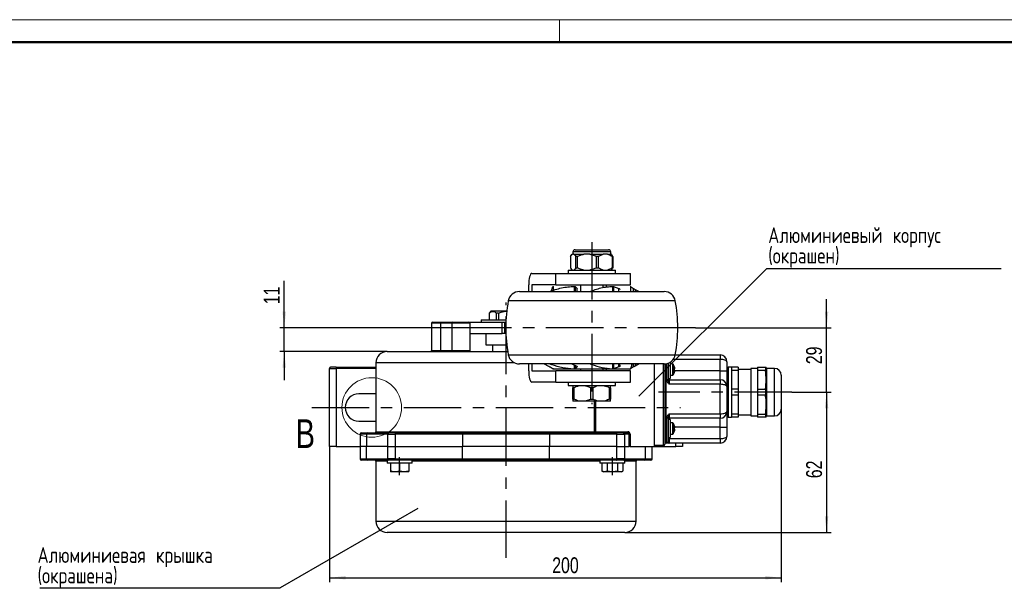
# Model space of a CAD drawing. Header units: millimetres. Extents: x 0 to 594, y 0 to 420.
# Tile 7 of 14: x 178 to 395, y 294 to 420. Entities that reach past the tile are written whole.
import ezdxf

# ---------------------------------------------------------------- set-up
doc = ezdxf.new("R2010")
doc.units = ezdxf.units.MM
doc.linetypes.add('CENTERX2', pattern=[20.32, 12.7, -2.54, 2.54, -2.54])
doc.layers.add('ОСЕВЫЕ', color=7, linetype='Continuous')
doc.layers.add('ОСНОВНОЙ', color=7, linetype='Continuous', lineweight=25)
doc.styles.add('SLDTEXTSTYLE4', font='TXT', dxfattribs={"width": 0.75})
doc.styles.add('SLDTEXTSTYLE5', font='TXT', dxfattribs={"width": 0.75, "bigfont": 'bigfont'})
doc.dimstyles.new('SLDDIMSTYLE1', dxfattribs={"dimtxt": 3.5, "dimasz": 3.556, "dimexe": 0, "dimexo": 0.0625, "dimgap": 0.875, "dimtad": 1, "dimdec": 0, "dimlfac": 2, "dimrnd": 1e-09, "dimzin": 12, "dimdsep": 46, "dimtxsty": 'SLDTEXTSTYLE4', "dimsah": 1, "dimcen": 0.09, "dimadec": 0, "dimazin": 3, "dimtfac": 1, "dimtdec": 0, "dimtmove": 0, "dimatfit": 0, "dimfxl": 0, "dimfrac": 2, "dimtolj": 1, "dimtzin": 12, "dimarcsym": 0})
doc.dimstyles.new('SLDDIMSTYLE2', dxfattribs={"dimtxt": 3.5, "dimasz": 3.556, "dimexe": 0, "dimexo": 0.0625, "dimgap": 0.875, "dimtad": 1, "dimdec": 0, "dimlfac": 2, "dimrnd": 1e-09, "dimzin": 12, "dimdsep": 46, "dimtxsty": 'SLDTEXTSTYLE4', "dimsah": 1, "dimcen": 0.09, "dimadec": 0, "dimazin": 3, "dimtfac": 1, "dimtdec": 0, "dimtofl": 0, "dimtmove": 0, "dimatfit": 3, "dimfxl": 0, "dimfrac": 2, "dimtolj": 1, "dimtzin": 12, "dimarcsym": 0})
doc.dimstyles.new('SLDDIMSTYLE3', dxfattribs={"dimtxt": 0.18, "dimasz": 3.556, "dimexe": 0, "dimexo": 0.0625, "dimgap": 0, "dimtad": 0, "dimtih": 1, "dimtoh": 1, "dimdec": 0, "dimrnd": 1e-09, "dimzin": 0, "dimdsep": 46, "dimtxsty": 'Standard', "dimblk1": 'NONE', "dimblk2": 'NONE', "dimsah": 1, "dimcen": 0.09, "dimadec": 0, "dimazin": 0, "dimtfac": 3.556, "dimtdec": 0, "dimtofl": 0, "dimtmove": 0, "dimatfit": 3, "dimldrblk": 'NONE', "dimfxl": 0, "dimfrac": 2, "dimtolj": 1, "dimtzin": 0, "dimarcsym": 0})

# ---------------------------------------------------------------- blocks, each defined once
blk = doc.blocks.new('_D_16')
at = {"layer": 'ОСЕВЫЕ'}
for p, q in [((356.03, 351.92), (356.03, 358.27)), ((327.06, 351.92), (357.03, 351.92)), ((356.03, 337.67), (356.03, 351.92)), ((348.37, 337.67), (357.03, 337.67)), ((356.03, 337.67), (356.03, 331.32))]:
    blk.add_line(p, q, dxfattribs=at)
for points in [[(356.03, 351.92), (356.41, 355.48), (355.64, 355.48)], [(356.03, 337.67), (355.64, 334.12), (356.41, 334.12)]]:
    blk.add_solid(points, dxfattribs=at)
at = {"layer": 'ОСЕВЫЕ', "insert": (351.51, 343.87), "char_height": 3.5, "attachment_point": 1, "rotation": 90, "style": 'SLDTEXTSTYLE4'}
blk.add_mtext('29', dxfattribs=at)
blk = doc.blocks.new('_D_17')
at = {"layer": 'ОСЕВЫЕ'}
for p, q in [((348.37, 337.67), (357.03, 337.67)), ((356.03, 337.67), (356.03, 306.67)), ((311.48, 306.67), (357.03, 306.67))]:
    blk.add_line(p, q, dxfattribs=at)
for points in [[(356.03, 337.67), (355.64, 334.12), (356.41, 334.12)], [(356.03, 306.67), (356.41, 310.23), (355.64, 310.23)]]:
    blk.add_solid(points, dxfattribs=at)
at = {"layer": 'ОСЕВЫЕ', "insert": (351.51, 318.67), "char_height": 3.5, "attachment_point": 1, "rotation": 90, "style": 'SLDTEXTSTYLE4'}
blk.add_mtext('62', dxfattribs=at)
blk = doc.blocks.new('_D_18')
at = {"layer": 'ОСЕВЫЕ'}
for p, q in [((236.23, 351.92), (236.23, 362.3)), ((285.77, 351.92), (235.23, 351.92)), ((236.23, 346.67), (236.23, 351.92)), ((258.98, 346.67), (235.23, 346.67)), ((236.23, 346.67), (236.23, 340.32))]:
    blk.add_line(p, q, dxfattribs=at)
for points in [[(236.23, 351.92), (236.61, 355.48), (235.84, 355.48)], [(236.23, 346.67), (235.84, 343.12), (236.61, 343.12)]]:
    blk.add_solid(points, dxfattribs=at)
at = {"layer": 'ОСЕВЫЕ', "insert": (231.71, 357.12), "char_height": 3.5, "attachment_point": 1, "rotation": 90, "style": 'SLDTEXTSTYLE4'}
blk.add_mtext('11', dxfattribs=at)
blk = doc.blocks.new('_D_19')
at = {"layer": 'ОСЕВЫЕ'}
for p, q in [((346.03, 334.55), (346.03, 295.67)), ((246.23, 325.67), (246.23, 295.67)), ((246.23, 296.67), (346.03, 296.67))]:
    blk.add_line(p, q, dxfattribs=at)
for points in [[(246.23, 296.67), (249.78, 296.29), (249.78, 297.06)], [(346.03, 296.67), (342.47, 297.06), (342.47, 296.29)]]:
    blk.add_solid(points, dxfattribs=at)
at = {"layer": 'ОСЕВЫЕ', "insert": (295.42, 301.19), "char_height": 3.5, "attachment_point": 1, "style": 'SLDTEXTSTYLE4'}
blk.add_mtext('200', dxfattribs=at)
blk = doc.blocks.new('SW_NOTE_0_3')
at = {"layer": 'ОСЕВЫЕ', "color": 0}
blk.add_line((-53.14, 0), (0, 0), dxfattribs=at)
at = {"layer": 'ОСЕВЫЕ', "color": 0, "char_height": 3.5, "attachment_point": 1, "style": 'SLDTEXTSTYLE5'}
for s, insert in [('Алюминиевая крышка', (-53.62, 9.04)), ('(окрашена)', (-53.62, 4.52))]:
    blk.add_mtext(s, dxfattribs=dict(at, insert=insert))
blk = doc.blocks.new('_None')
blk = doc.blocks.new('SW_NOTE_0_4')
at = {"layer": 'ОСЕВЫЕ', "color": 0}
blk.add_line((51.83, 0), (0, 0), dxfattribs=at)
at = {"layer": 'ОСЕВЫЕ', "color": 0, "char_height": 3.5, "attachment_point": 1, "style": 'SLDTEXTSTYLE5'}
for s, insert in [('Алюминиевый корпус', (0.39, 9.19)), ('(окрашен)', (0.39, 4.67))]:
    blk.add_mtext(s, dxfattribs=dict(at, insert=insert))

msp = doc.modelspace()

# ---------------------------------------------------------------- linework, layer by layer
at = {"color": 7, "linetype": 'Continuous', "lineweight": 50}
msp.add_line((589, 415), (20, 415), dxfattribs=at)
at = {"color": 7, "linetype": 'Continuous', "lineweight": 25}
for p, q in [((299.479911, 367.674383), (299.479911, 365.174383)), ((299.863593, 368.174383), (299.761476, 368.072266)), ((299.863593, 368.174383), (299.889659, 368.174383)), ((300.229386, 368.174383), (299.889659, 368.174383)), ((299.988593, 368.674383), (299.988593, 368.174383)), ((300.229386, 368.174383), (302.436036, 368.174383)), ((300.488593, 369.174383), (307.838593, 369.174383)), ((300.91217, 367.674383), (300.639134, 367.674383)), ((300.639134, 365.174383), (300.639134, 367.674383)), ((300.91217, 367.674383), (300.91217, 365.174383)), ((303.69949, 368.174383), (302.436036, 368.174383)), ((303.69949, 368.174383), (306.70997, 368.174383)), ((305.595852, 367.674383), (305.223356, 367.674383)), ((305.223356, 365.174383), (305.223356, 367.674383)), ((305.595852, 367.674383), (305.595852, 365.174383)), ((307.633697, 368.174383), (306.70997, 368.174383)), ((307.633697, 368.174383), (308.463593, 368.174383)), ((308.338593, 368.174383), (308.338593, 368.674383)), ((308.56571, 368.072266), (308.463593, 368.174383)), ((308.847275, 367.674383), (308.564681, 368.071236)), ((308.747815, 365.174383), (308.747815, 367.674383)), ((308.847275, 367.674383), (308.747815, 367.674383)), ((308.847275, 367.674383), (308.847275, 365.174383)), ((290.889441, 363.924383), (296.215247, 363.924383)), ((296.215247, 361.424383), (296.215247, 363.924383)), ((296.215247, 363.924383), (312.71294, 363.924383)), ((298.913593, 364.674383), (298.913593, 363.924383)), ((298.913593, 364.674383), (309.413593, 364.674383)), ((299.745038, 364.792938), (299.863593, 364.674383)), ((300.639134, 365.174383), (300.91217, 365.174383)), ((305.223356, 365.174383), (305.595852, 365.174383)), ((308.463593, 364.674383), (308.582148, 364.792938)), ((308.747815, 365.174383), (308.847275, 365.174383)), ((309.413593, 363.924383), (309.413593, 364.674383)), ((312.71294, 361.424383), (312.71294, 363.924383)), ((290.239953, 359.924383), (290.239953, 361.424383)), ((290.889441, 361.424383), (290.889441, 359.924383)), ((296.215247, 361.424383), (290.889441, 361.424383)), ((295.67751, 361.049128), (295.676086, 361.047782)), ((296.215247, 361.424383), (312.71294, 361.424383)), ((301.663593, 361.424383), (301.663593, 359.924383)), ((306.663593, 360.805065), (306.663593, 361.424383)), ((307.305724, 361.424383), (307.305724, 360.921976)), ((288.172069, 359.924383), (304.163593, 359.924383)), ((300.466269, 361.018458), (300.952973, 360.58811)), ((304.163593, 359.924383), (320.155117, 359.924383)), ((308.998136, 361.018458), (310.164728, 360.58811)), ((312.69546, 361.018458), (313.375348, 360.58811)), ((313.724013, 360.396606), (314.667269, 359.924383)), ((281.975477, 355.674383), (281.475477, 355.174383)), ((281.475477, 355.174383), (281.475477, 353.674383)), ((281.485347, 355.174383), (281.475477, 355.174383)), ((281.485347, 355.174383), (281.485347, 353.674383)), ((281.975477, 355.674383), (285.380664, 355.674383)), ((283.590889, 355.174383), (283.119934, 355.174383)), ((283.119934, 353.674383), (283.119934, 355.174383)), ((283.590889, 355.174383), (283.590889, 353.674383)), ((268.725477, 352.924383), (268.725477, 346.924383)), ((268.975477, 353.174383), (270.725477, 353.174383)), ((270.725477, 353.174383), (270.725477, 352.924383)), ((270.725477, 353.174383), (273.475477, 353.174383)), ((273.225477, 352.924383), (270.725477, 352.924383)), ((270.725477, 352.924383), (270.725477, 346.924383)), ((277.225477, 352.924383), (273.225477, 352.924383)), ((273.225477, 352.924383), (273.225477, 346.924383)), ((273.475477, 353.174383), (276.975477, 353.174383)), ((276.975477, 353.174383), (277.225477, 353.174383)), ((277.225477, 353.174383), (277.225477, 352.924383)), ((277.225477, 353.174383), (284.33394, 353.174383)), ((277.225477, 352.924383), (277.225477, 346.924383)), ((279.725477, 353.674383), (279.725477, 353.174383)), ((279.725477, 353.674383), (285.210743, 353.674383)), ((284.33394, 350.674383), (284.33394, 353.174383)), ((284.33394, 353.174383), (284.909143, 353.174383)), ((284.909143, 353.174383), (284.909143, 350.674383)), ((284.909143, 353.174383), (285.18764, 353.174383)), ((277.225477, 350.674383), (284.33394, 350.674383)), ((280.725477, 350.674383), (280.725477, 348.174383)), ((284.909143, 350.674383), (284.33394, 350.674383)), ((285.18764, 350.674383), (284.909143, 350.674383)), ((280.725477, 348.174383), (285.380664, 348.174383)), ((282.225477, 348.174383), (282.225477, 346.674383)), ((258.975477, 346.674383), (285.590435, 346.674383)), ((270.725477, 346.674383), (270.725477, 346.924383)), ((270.725477, 346.924383), (273.225477, 346.924383)), ((273.225477, 346.924383), (277.225477, 346.924383)), ((322.604607, 345.924383), (332.525477, 345.924383)), ((332.525477, 345.924383), (332.525477, 344.924383)), ((256.475477, 344.174383), (256.475477, 328.924383)), ((320.155117, 343.924383), (288.172069, 343.924383)), ((290.239953, 342.424383), (290.239953, 343.924383)), ((290.889441, 343.924383), (290.889441, 342.424383)), ((293.659918, 343.924383), (294.603173, 343.452161)), ((299.775906, 343.924383), (300.82938, 343.452161)), ((310.279582, 343.924383), (310.3898, 343.452161)), ((314.667269, 343.924383), (313.724013, 343.452161)), ((317.975477, 343.924383), (317.975477, 325.924383)), ((320.275477, 343.927282), (320.275477, 326.174383)), ((321.025477, 344.08078), (321.025477, 340.424383)), ((321.475477, 344.301496), (321.475477, 340.674383)), ((322.012924, 343.924383), (321.475477, 343.924383)), ((332.525477, 342.424383), (332.525477, 344.924383)), ((334.025477, 344.424383), (334.025477, 342.424383)), ((246.225477, 325.674383), (246.225477, 342.924383)), ((246.225477, 342.924383), (247.725477, 342.924383)), ((247.725477, 343.174383), (246.475477, 343.174383)), ((247.725477, 343.174383), (247.725477, 342.924383)), ((247.725477, 343.174383), (256.475477, 343.174383)), ((247.725477, 342.924383), (247.725477, 325.674383)), ((290.889441, 342.424383), (296.215247, 342.424383)), ((294.951838, 343.260657), (295.631727, 342.830308)), ((295.631727, 342.830308), (295.632976, 342.82956)), ((295.632976, 342.82956), (299.553435, 342.82956)), ((312.600234, 342.799383), (295.726953, 342.799383)), ((296.215247, 339.924383), (296.215247, 342.424383)), ((312.71294, 342.424383), (296.215247, 342.424383)), ((300.466269, 342.830308), (300.465361, 342.82956)), ((300.465361, 342.82956), (308.100307, 342.82956)), ((300.952973, 343.260657), (300.466269, 342.830308)), ((301.663593, 342.799383), (301.663593, 342.424383)), ((306.663593, 342.424383), (306.663593, 342.799383)), ((307.305724, 342.799383), (307.305724, 342.424383)), ((308.998136, 342.830308), (308.995978, 342.82956)), ((308.995978, 342.82956), (312.710465, 342.82956)), ((310.164728, 343.260657), (308.998136, 342.830308)), ((312.710465, 342.82956), (312.683705, 342.815411)), ((313.375348, 343.260657), (312.69546, 342.830308)), ((312.71294, 339.924383), (312.71294, 342.424383)), ((322.427707, 343.269937), (322.433392, 343.274266)), ((322.510407, 342.84766), (322.427707, 342.8382)), ((322.427707, 342.510566), (322.510407, 342.501107)), ((322.433392, 342.0745), (322.427707, 342.078829)), ((332.525477, 340.424383), (332.525477, 342.424383)), ((332.525477, 342.424383), (334.025477, 342.424383)), ((334.025477, 342.424383), (334.025477, 338.924383)), ((335.025477, 343.174383), (334.275477, 343.174383)), ((336.525477, 343.174383), (335.025477, 343.174383)), ((335.025477, 343.174383), (335.025477, 342.501039)), ((336.525477, 342.501039), (335.025477, 342.501039)), ((335.025477, 342.501039), (335.025477, 338.347727)), ((336.525477, 343.174383), (336.525477, 342.501039)), ((339.275477, 342.674383), (336.525477, 342.674383)), ((336.525477, 342.501039), (336.525477, 338.347727)), ((340.775477, 342.924383), (339.275477, 342.924383)), ((339.275477, 342.924383), (339.275477, 342.221017)), ((339.275477, 342.221017), (339.275477, 332.424383)), ((340.775477, 343.174383), (342.525477, 343.174383)), ((340.775477, 343.174383), (340.775477, 342.501039)), ((342.525477, 342.501039), (340.775477, 342.501039)), ((340.775477, 342.501039), (340.775477, 338.347727)), ((342.525477, 343.174383), (342.525477, 342.501039)), ((342.775477, 342.924383), (342.69199, 343.174844)), ((344.525477, 342.924383), (342.775477, 342.924383)), ((342.775477, 342.924383), (342.775477, 342.221017)), ((342.775477, 342.221017), (342.775477, 332.424383)), ((296.215247, 339.924383), (290.889441, 339.924383)), ((296.215247, 339.924383), (312.71294, 339.924383)), ((298.913593, 339.924383), (298.913593, 339.174383)), ((309.413593, 339.174383), (309.413593, 339.924383)), ((321.025477, 340.424383), (320.775477, 340.424383)), ((321.025477, 340.674383), (321.475477, 340.674383)), ((321.275477, 340.424383), (321.275477, 339.424383)), ((321.275477, 340.424383), (332.525477, 340.424383)), ((332.525477, 339.424383), (321.275477, 339.424383)), ((321.475477, 341.424383), (322.012924, 341.424383)), ((332.525477, 340.424383), (332.525477, 339.424383)), ((332.525477, 332.924383), (332.525477, 339.424383)), ((346.025477, 341.424383), (346.025477, 333.924383)), ((256.475477, 337.299383), (252.725477, 337.299383)), ((298.913593, 339.174383), (305.527519, 339.174383)), ((300.2245, 338.674383), (300.013593, 338.674383)), ((300.013593, 336.174383), (300.013593, 338.674383)), ((300.2245, 338.674383), (300.2245, 336.174383)), ((304.3745, 338.674383), (303.952686, 338.674383)), ((303.952686, 336.174383), (303.952686, 338.674383)), ((304.3745, 338.674383), (304.3745, 336.174383)), ((305.527519, 339.174383), (309.413593, 339.174383)), ((308.102686, 336.174383), (308.102686, 338.674383)), ((308.313593, 338.674383), (308.102686, 338.674383)), ((308.313593, 338.674383), (308.313593, 336.174383)), ((334.025477, 338.924383), (334.025477, 333.424383)), ((336.525477, 338.347727), (335.025477, 338.347727)), ((335.025477, 338.347727), (335.025477, 337.001039)), ((336.525477, 338.347727), (336.525477, 337.001039)), ((340.775477, 338.347727), (342.525477, 338.347727)), ((340.775477, 338.347727), (340.775477, 337.001039)), ((342.525477, 338.347727), (342.525477, 337.001039)), ((300.013593, 336.174383), (300.2245, 336.174383)), ((301.693506, 335.674383), (300.013593, 335.674383)), ((302.48368, 335.674383), (301.693506, 335.674383)), ((305.843506, 335.674383), (302.48368, 335.674383)), ((303.952686, 336.174383), (304.3745, 336.174383)), ((306.63368, 335.674383), (305.843506, 335.674383)), ((308.313593, 335.674383), (306.63368, 335.674383)), ((308.102686, 336.174383), (308.313593, 336.174383)), ((336.525477, 337.001039), (335.025477, 337.001039)), ((335.025477, 337.001039), (335.025477, 332.847727)), ((336.525477, 337.001039), (336.525477, 332.847727)), ((342.525477, 337.001039), (340.775477, 337.001039)), ((340.775477, 337.001039), (340.775477, 332.847727)), ((321.275477, 332.924383), (321.275477, 331.924383)), ((321.275477, 332.924383), (332.525477, 332.924383)), ((332.525477, 332.924383), (332.525477, 331.924383)), ((334.025477, 333.424383), (334.025477, 329.924383)), ((336.525477, 332.847727), (335.025477, 332.847727)), ((335.025477, 332.847727), (335.025477, 332.174383)), ((336.525477, 332.847727), (336.525477, 332.174383)), ((340.775477, 332.847727), (342.525477, 332.847727)), ((340.775477, 332.847727), (340.775477, 332.174383)), ((342.525477, 332.847727), (342.525477, 332.174383)), ((252.725477, 331.299383), (256.475477, 331.299383)), ((321.025477, 331.924383), (320.775477, 331.924383)), ((320.775477, 326.424383), (320.775477, 331.924383)), ((321.025477, 331.924383), (321.025477, 326.674383)), ((321.475477, 331.674383), (321.025477, 331.674383)), ((332.525477, 331.924383), (321.275477, 331.924383)), ((321.475477, 331.674383), (321.475477, 327.674383)), ((322.012924, 330.924383), (321.475477, 330.924383)), ((332.525477, 329.924383), (332.525477, 331.924383)), ((334.275477, 332.174383), (335.025477, 332.174383)), ((336.525477, 332.174383), (335.025477, 332.174383)), ((336.525477, 332.674383), (339.275477, 332.674383)), ((339.275477, 332.424383), (340.775477, 332.424383)), ((342.525477, 332.174383), (340.775477, 332.174383)), ((342.690606, 332.174383), (342.525477, 332.174383)), ((342.69199, 332.173922), (342.775477, 332.424383)), ((342.775477, 332.424383), (344.525477, 332.424383)), ((252.975477, 328.424383), (252.975477, 325.674383)), ((253.225477, 328.674383), (254.677356, 328.674383)), ((254.438698, 328.424383), (254.438698, 325.674383)), ((259.085029, 328.424383), (254.438698, 328.424383)), ((254.677356, 328.674383), (259.323686, 328.674383)), ((259.085029, 325.674383), (259.085029, 328.424383)), ((259.085029, 328.424383), (260.727105, 328.424383)), ((260.801554, 328.674383), (259.323686, 328.674383)), ((260.727105, 328.424383), (260.727105, 325.674383)), ((275.621478, 328.424383), (260.727105, 328.424383)), ((260.801554, 328.674383), (275.695928, 328.674383)), ((275.621478, 328.424383), (275.621478, 325.674383)), ((294.829475, 328.424383), (275.621478, 328.424383)), ((275.695928, 328.674383), (294.755025, 328.674383)), ((294.755025, 328.674383), (309.649399, 328.674383)), ((294.829475, 328.424383), (294.829475, 325.674383)), ((309.723849, 328.424383), (294.829475, 328.424383)), ((304.789525, 328.924383), (304.959647, 328.924383)), ((304.959647, 328.924383), (312.117379, 328.924383)), ((304.959647, 328.674383), (304.959647, 328.924383)), ((311.127267, 328.674383), (309.649399, 328.674383)), ((309.723849, 325.674383), (309.723849, 328.424383)), ((309.723849, 328.424383), (311.365925, 328.424383)), ((311.127267, 328.674383), (312.117379, 328.674383)), ((311.365925, 328.424383), (311.365925, 325.674383)), ((312.402486, 328.424383), (311.365925, 328.424383)), ((312.117379, 328.674383), (312.117379, 328.924383)), ((312.402486, 325.674383), (312.402486, 328.424383)), ((312.402486, 328.424383), (312.641143, 328.424383)), ((312.641143, 328.424383), (312.641143, 325.674383)), ((321.475477, 328.424383), (322.012924, 328.424383)), ((322.427707, 330.269937), (322.433392, 330.274266)), ((322.510407, 329.84766), (322.427707, 329.8382)), ((322.427707, 329.510566), (322.510407, 329.501107)), ((322.433392, 329.0745), (322.427707, 329.078829)), ((332.525477, 329.924383), (334.025477, 329.924383)), ((332.525477, 327.424383), (332.525477, 329.924383)), ((334.025477, 329.924383), (334.025477, 327.924383)), ((320.775477, 326.424383), (320.525477, 326.424383)), ((321.025477, 327.674383), (321.475477, 327.674383)), ((321.275477, 327.424383), (321.025477, 327.424383)), ((321.275477, 327.424383), (321.275477, 326.424383)), ((321.275477, 327.424383), (332.525477, 327.424383)), ((332.525477, 326.424383), (321.275477, 326.424383)), ((324.225477, 326.424383), (324.225477, 325.674383)), ((332.525477, 327.424383), (332.525477, 326.424383)), ((247.725477, 325.674383), (246.225477, 325.674383)), ((247.725477, 325.674383), (252.975477, 325.674383)), ((252.975477, 325.674383), (252.975477, 322.924383)), ((254.438698, 325.674383), (252.975477, 325.674383)), ((254.438698, 322.924383), (254.438698, 325.674383)), ((259.085029, 325.674383), (254.438698, 325.674383)), ((259.085029, 322.924383), (259.085029, 325.674383)), ((259.085029, 325.674383), (260.727105, 325.674383)), ((260.727105, 325.674383), (260.727105, 322.924383)), ((260.727105, 325.674383), (275.621478, 325.674383)), ((275.621478, 322.924383), (275.621478, 325.674383)), ((294.829475, 325.674383), (275.621478, 325.674383)), ((294.829475, 322.924383), (294.829475, 325.674383)), ((309.723849, 325.674383), (294.829475, 325.674383)), ((309.723849, 322.924383), (309.723849, 325.674383)), ((309.723849, 325.674383), (311.365925, 325.674383)), ((311.365925, 325.674383), (311.365925, 322.924383)), ((311.365925, 325.674383), (312.402486, 325.674383)), ((312.641143, 325.674383), (312.402486, 325.674383)), ((312.641143, 325.674383), (317.975477, 325.674383)), ((316.012255, 322.924383), (316.012255, 325.674383)), ((317.475477, 322.924383), (317.475477, 325.674383)), ((320.025477, 325.924383), (317.975477, 325.924383)), ((317.975477, 325.924383), (317.975477, 325.674383)), ((317.975477, 325.674383), (322.725477, 325.674383)), ((324.225477, 325.674383), (322.725477, 325.674383)), ((254.677356, 322.674383), (253.225477, 322.674383)), ((254.438698, 322.924383), (259.085029, 322.924383)), ((258.975477, 322.674383), (254.677356, 322.674383)), ((256.475477, 322.424383), (256.475477, 309.174383)), ((258.975477, 322.674383), (258.975477, 321.974383)), ((261.900009, 322.674383), (258.975477, 322.674383)), ((261.725477, 321.974383), (258.975477, 321.974383)), ((260.727105, 322.924383), (259.085029, 322.924383)), ((259.725477, 321.974383), (259.725477, 320.253016)), ((260.727105, 322.924383), (275.621478, 322.924383)), ((264.475477, 321.974383), (261.725477, 321.974383)), ((261.725477, 321.974383), (261.725477, 320.253016)), ((275.695928, 322.674383), (261.900009, 322.674383)), ((263.725477, 321.974383), (263.725477, 320.253016)), ((264.475477, 321.974383), (264.475477, 322.674383)), ((275.621478, 322.924383), (294.829475, 322.924383)), ((294.755025, 322.674383), (275.695928, 322.674383)), ((308.550944, 322.674383), (294.755025, 322.674383)), ((294.829475, 322.924383), (309.723849, 322.924383)), ((305.975477, 322.674383), (305.975477, 321.974383)), ((311.475477, 321.974383), (305.975477, 321.974383)), ((306.416076, 321.974383), (306.416076, 320.253016)), ((307.570776, 321.974383), (307.570776, 320.253016)), ((311.475477, 322.674383), (308.550944, 322.674383)), ((311.365925, 322.924383), (309.723849, 322.924383)), ((309.880177, 321.974383), (309.880177, 320.253016)), ((311.034878, 321.974383), (311.034878, 320.253016)), ((311.365925, 322.924383), (316.012255, 322.924383)), ((311.475477, 321.974383), (311.475477, 322.674383)), ((315.773598, 322.674383), (311.475477, 322.674383)), ((313.975477, 309.174383), (313.975477, 322.424383)), ((317.225477, 322.674383), (315.773598, 322.674383)), ((259.725477, 320.253016), (259.725477, 320.074383)), ((260.725477, 320.074383), (259.725477, 320.074383)), ((262.725477, 320.074383), (260.725477, 320.074383)), ((263.725477, 320.253016), (262.725477, 320.074383)), ((263.725477, 320.074383), (262.725477, 320.074383)), ((306.416076, 320.253016), (306.725477, 320.074383)), ((306.993426, 320.074383), (306.725477, 320.074383)), ((307.570776, 320.253016), (306.993426, 320.074383)), ((308.725477, 320.074383), (306.993426, 320.074383)), ((309.880177, 320.253016), (308.725477, 320.074383)), ((310.457527, 320.074383), (308.725477, 320.074383)), ((310.725477, 320.074383), (310.457527, 320.074383)), ((310.725477, 320.074383), (311.034878, 320.253016)), ((311.475477, 306.674383), (258.975477, 306.674383))]:
    msp.add_line(p, q, dxfattribs=at)
at = {"color": 8, "linetype": 'Continuous', "lineweight": 25}
for p, q in [((308.338593, 368.674383), (299.988593, 368.674383)), ((295.67751, 360.221473), (295.67751, 361.049128)), ((300.348687, 359.924383), (300.348687, 361.049128)), ((308.834771, 359.924383), (308.834771, 361.049128)), ((300.466269, 361.018458), (300.466269, 359.924383)), ((300.952973, 359.924383), (300.952973, 360.58811)), ((308.998136, 361.018458), (308.998136, 359.924383)), ((310.164728, 359.924383), (310.164728, 360.58811)), ((312.69546, 361.018458), (312.69546, 359.924383)), ((313.375348, 359.924383), (313.375348, 360.58811)), ((313.724013, 360.396606), (313.724013, 359.924383)), ((304.163593, 357.882716), (285.714442, 357.882716)), ((322.612744, 357.882716), (304.163593, 357.882716)), ((270.725477, 352.924383), (268.725477, 352.924383)), ((268.725477, 346.924383), (270.725477, 346.924383)), ((285.714442, 345.96605), (322.612744, 345.96605)), ((287.082344, 344.174383), (256.475477, 344.174383)), ((300.348687, 342.807669), (300.348687, 343.667633)), ((308.834771, 342.807669), (308.834771, 343.924383)), ((308.998136, 343.924383), (308.998136, 342.830308)), ((310.164728, 343.260657), (310.164728, 343.924383)), ((313.375348, 343.260657), (313.375348, 343.924383)), ((313.724013, 343.924383), (313.724013, 343.452161)), ((320.025477, 325.924383), (320.025477, 343.924383)), ((320.525477, 343.951969), (320.525477, 326.424383)), ((320.775477, 340.424383), (320.775477, 344.002575)), ((322.012924, 343.924383), (322.012924, 341.424383)), ((322.133528, 343.863572), (322.133528, 341.485194)), ((332.525477, 344.924383), (322.155117, 344.924383)), ((256.475477, 342.924383), (247.725477, 342.924383)), ((300.466269, 343.614926), (300.466269, 342.830308)), ((300.952973, 343.260657), (300.952973, 343.365915)), ((332.525477, 342.424383), (322.502291, 342.424383)), ((334.275477, 343.174383), (334.275477, 332.174383)), ((344.525477, 332.424383), (344.525477, 342.924383)), ((321.275477, 340.674383), (321.275477, 340.424383)), ((304.789525, 328.924383), (304.789525, 335.674383)), ((304.959647, 335.674383), (304.959647, 328.924383)), ((321.275477, 331.924383), (321.275477, 331.674383)), ((322.012924, 330.924383), (322.012924, 328.424383)), ((322.133528, 330.863572), (322.133528, 328.485194)), ((254.438698, 328.424383), (252.975477, 328.424383)), ((256.475477, 328.924383), (304.789525, 328.924383)), ((332.525477, 329.924383), (322.502291, 329.924383)), ((321.275477, 327.674383), (321.275477, 327.424383)), ((322.725477, 325.674383), (322.725477, 326.424383)), ((252.975477, 322.924383), (254.438698, 322.924383)), ((258.975477, 322.424383), (256.475477, 322.424383)), ((305.975477, 322.424383), (264.475477, 322.424383)), ((313.975477, 322.424383), (311.475477, 322.424383)), ((316.012255, 322.924383), (317.475477, 322.924383)), ((256.475477, 309.174383), (313.975477, 309.174383))]:
    msp.add_line(p, q, dxfattribs=at)
at = {"color": 7, "linetype": 'Continuous', "lineweight": 25, "flags": 128}
for points in [[(290.889441, 363.924383), (290.762732, 363.876346), (290.640893, 363.734082), (290.528605, 363.503057), (290.430184, 363.19215), (290.349411, 362.813309), (290.289392, 362.381092), (290.252432, 361.912109), (290.239953, 361.424383)], [(290.239953, 342.424383), (290.252432, 341.936657), (290.289392, 341.467675), (290.349411, 341.035458), (290.430184, 340.656616), (290.528605, 340.345709), (290.640893, 340.114684), (290.762732, 339.97242), (290.889441, 339.924383)], [(260.801554, 328.674383), (260.78703, 328.669579), (260.773064, 328.655353), (260.760192, 328.632251), (260.74891, 328.60116), (260.739652, 328.563276), (260.732772, 328.520054), (260.728535, 328.473156), (260.727105, 328.424383)], [(275.621478, 328.424383), (275.622909, 328.473156), (275.627145, 328.520054), (275.634025, 328.563276), (275.643284, 328.60116), (275.654566, 328.632251), (275.667437, 328.655353), (275.681403, 328.669579), (275.695928, 328.674383)], [(294.829475, 328.424383), (294.828045, 328.473156), (294.823808, 328.520054), (294.816928, 328.563276), (294.807669, 328.60116), (294.796387, 328.632251), (294.783516, 328.655353), (294.76955, 328.669579), (294.755025, 328.674383)], [(309.723849, 328.424383), (309.722418, 328.473156), (309.718181, 328.520054), (309.711302, 328.563276), (309.702043, 328.60116), (309.690761, 328.632251), (309.67789, 328.655353), (309.663923, 328.669579), (309.649399, 328.674383)], [(260.727105, 322.924383), (260.728535, 322.875611), (260.732772, 322.828712), (260.739652, 322.785491), (260.74891, 322.747606), (260.760192, 322.716516), (260.773064, 322.693413), (260.78703, 322.679187), (260.801554, 322.674383)], [(275.621478, 322.924383), (275.622909, 322.875611), (275.627145, 322.828712), (275.634025, 322.785491), (275.643284, 322.747606), (275.654566, 322.716516), (275.667437, 322.693413), (275.681403, 322.679187), (275.695928, 322.674383)], [(294.829475, 322.924383), (294.828045, 322.875611), (294.823808, 322.828712), (294.816928, 322.785491), (294.807669, 322.747606), (294.796387, 322.716516), (294.783516, 322.693413), (294.76955, 322.679187), (294.755025, 322.674383)], [(309.649399, 322.674383), (309.663923, 322.679187), (309.67789, 322.693413), (309.690761, 322.716516), (309.702043, 322.747606), (309.711302, 322.785491), (309.718181, 322.828712), (309.722418, 322.875611), (309.723849, 322.924383)]]:
    msp.add_lwpolyline(points, dxfattribs=at)
at = {"color": 7, "linetype": 'Continuous', "lineweight": 18}
msp.add_circle((255.565468, 334.299383), 6.579499, dxfattribs=at)
at = {"color": 7, "linetype": 'Continuous', "lineweight": 25}
for centre, radius, start, end in [((300.488593, 368.674383), 0.5, 90, 180), ((307.838593, 368.674383), 0.5, 0, 90), ((288.172069, 357.424383), 2.5, 90, 169.43602241), ((320.155117, 357.424383), 2.5, 10.56397759, 90), ((317.663593, 351.924383), 32.5, 169.43602241, 190.56397759), ((290.663593, 351.924383), 32.5, 349.43602241, 10.56397759), ((268.975477, 352.924383), 0.25, 90, 180), ((273.475477, 352.924383), 0.25, 90, 180), ((276.975477, 352.924383), 0.25, 0, 90), ((258.975477, 344.174383), 2.5, 90, 180), ((268.475477, 346.924383), 0.25, 270, 0), ((272.975477, 346.924383), 0.25, 270, 0), ((277.475477, 346.924383), 0.25, 180, 270), ((288.172069, 346.424383), 2.5, 190.56397759, 270), ((320.155117, 346.424383), 2.5, 270, 349.43602241), ((332.525477, 344.424383), 1.5, 0, 90), ((322.012924, 343.774383), 0.15, 36.48373706, 90), ((320.525477, 342.674383), 2, 17.45409285, 36.48373706), ((246.475477, 342.924383), 0.25, 90, 180), ((295.726952, 343.049383), 0.25, 250.29961376, 270), ((312.600234, 343.049383), 0.25, 270, 289.60947212), ((322.012924, 341.574383), 0.15, 270, 323.51626294), ((320.525477, 342.674383), 2, 323.51626294, 342.54590715), ((320.507089, 342.674558), 2.010783, 4.93852441, 17.22312023), ((320.070626, 342.674383), 2.362767, 356.0243353, 3.9756647), ((320.507089, 342.674209), 2.010783, 342.77687977, 355.06147559), ((334.275477, 343.424383), 0.25, 180, 270), ((344.525477, 341.424383), 1.5, 0, 90), ((321.275477, 340.674383), 0.25, 180, 270), ((332.525477, 338.924383), 1.5, 0, 90), ((252.725477, 334.299383), 3, 90, 270), ((332.525477, 333.424383), 1.5, 270, 0), ((344.525477, 333.924383), 1.5, 270, 360), ((321.275477, 331.674383), 0.25, 90, 180), ((322.012924, 330.774383), 0.15, 36.48373706, 90), ((320.525477, 329.674383), 2, 17.45409285, 36.48373706), ((334.275477, 331.924383), 0.25, 90, 180), ((253.225477, 328.424383), 0.25, 90, 180), ((254.683162, 328.429926), 0.244526, 91.36059313, 181.29885053), ((256.225477, 328.924383), 0.25, 270, 0), ((259.329492, 328.429926), 0.244526, 91.36059313, 181.29885053), ((305.008963, 328.890825), 0.221989, 171.30515083, 257.1645347), ((311.121461, 328.429926), 0.244526, 358.70114947, 88.63940687), ((322.012924, 328.574383), 0.15, 270, 323.51626294), ((320.525477, 329.674383), 2, 323.51626294, 342.54590715), ((320.507089, 329.674558), 2.010783, 4.93852441, 17.22312023), ((320.070626, 329.674383), 2.362767, 356.0243353, 3.9756647), ((320.507089, 329.674209), 2.010783, 342.77687977, 355.06147559), ((320.525477, 326.174383), 0.25, 90, 180), ((320.775477, 326.674383), 0.25, 270, 0), ((332.525477, 327.924383), 1.5, 270, 0), ((320.025477, 326.174383), 0.25, 270, 0), ((253.225477, 322.924383), 0.25, 180, 270), ((254.683162, 322.91884), 0.244526, 178.70114947, 268.63940687), ((256.225477, 322.424383), 0.25, 0, 90), ((259.329492, 322.91884), 0.244526, 178.70114947, 268.63940687), ((311.121461, 322.91884), 0.244526, 271.36059313, 1.29885053), ((314.225477, 322.424383), 0.25, 90, 180), ((315.767791, 322.91884), 0.244526, 271.36059313, 1.29885053), ((317.225477, 322.924383), 0.25, 270, 0), ((258.975477, 309.174383), 2.5, 180, 270), ((311.475477, 309.174383), 2.5, 270, 0)]:
    msp.add_arc(centre, radius, start, end, dxfattribs=at)
for centre, major_axis, ratio, start_param, end_param in [((332.525477, 344.424383), (1.5, 0), 0.3333333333, 0, 1.5707963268), ((332.525477, 338.924383), (1.5, 0), 0.3333333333, 0, 1.5707963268), ((332.525477, 333.424383), (1.5, 0), 0.3333333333, 4.7123889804, 6.2831853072), ((312.117379, 328.424383), (-0.523764, 0), 0.9546287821, 3.1415926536, 4.7123889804), ((312.117379, 328.424383), (0.285107, 0), 0.8768649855, 0, 1.5707963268), ((332.525477, 327.924383), (1.5, 0), 0.3333333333, 4.7123889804, 6.2831853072)]:
    msp.add_ellipse(centre, major_axis=major_axis, ratio=ratio, start_param=start_param, end_param=end_param, dxfattribs=at)
for points, knots in [([(299.479911, 367.674383), (299.574312, 367.828882), (299.707164, 368.046309), (299.848697, 368.145636), (299.889659, 368.174383)], [0, 0, 0, 0, 0.7105790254, 1, 1, 1, 1]), ([(300.229386, 368.174383), (300.332932, 368.08449), (300.473595, 367.962372), (300.604572, 367.734511), (300.639134, 367.674383)], [0, 0, 0, 0, 0.7361221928, 1, 1, 1, 1]), ([(300.91217, 367.674383), (300.913462, 367.675004), (301.154157, 367.790733), (301.649414, 368.006098), (302.172246, 368.11795), (302.436036, 368.174383)], [0, 0, 0, 0, 0.0026667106, 0.4968039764, 1, 1, 1, 1]), ([(303.69949, 368.174383), (303.869612, 368.141673), (304.395827, 368.040495), (304.889372, 367.822143), (305.223356, 367.674383)], [0, 0, 0, 0, 0.3232945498, 1, 1, 1, 1]), ([(305.595852, 367.674383), (305.852532, 367.828882), (306.213759, 368.046309), (306.598591, 368.145636), (306.70997, 368.174383)], [0, 0, 0, 0, 0.7105790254, 1, 1, 1, 1]), ([(307.633697, 368.174383), (307.915241, 368.08449), (308.29771, 367.962372), (308.65384, 367.734511), (308.747815, 367.674383)], [0, 0, 0, 0, 0.7361221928, 1, 1, 1, 1]), ([(299.889659, 364.674383), (299.786113, 364.764277), (299.64545, 364.886394), (299.514473, 365.114256), (299.479911, 365.174383)], [0, 0, 0, 0, 0.73612219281, 1, 1, 1, 1]), ([(300.639134, 365.174383), (300.544733, 365.019884), (300.411881, 364.802457), (300.270348, 364.70313), (300.229386, 364.674383)], [0, 0, 0, 0, 0.7105790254, 1, 1, 1, 1]), ([(302.436036, 364.674383), (302.265914, 364.707093), (301.739699, 364.808271), (301.246154, 365.026623), (300.91217, 365.174383)], [0, 0, 0, 0, 0.3232945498, 1, 1, 1, 1]), ([(305.223356, 365.174383), (305.222064, 365.173762), (304.981369, 365.058033), (304.486112, 364.842668), (303.96328, 364.730817), (303.69949, 364.674383)], [0, 0, 0, 0, 0.0026667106, 0.4968039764, 1, 1, 1, 1]), ([(306.70997, 364.674383), (306.428426, 364.764277), (306.045957, 364.886394), (305.689827, 365.114256), (305.595852, 365.174383)], [0, 0, 0, 0, 0.7361221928, 1, 1, 1, 1]), ([(308.747815, 365.174383), (308.491135, 365.019884), (308.129908, 364.802457), (307.745076, 364.70313), (307.633697, 364.674383)], [0, 0, 0, 0, 0.7105790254, 1, 1, 1, 1]), ([(308.564622, 364.810464), (308.624913, 364.864711), (308.722222, 364.952267), (308.812813, 365.113172), (308.847275, 365.174383)], [0, 0, 0, 0, 0.6195781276, 1, 1, 1, 1]), ([(294.751559, 359.9161), (295.201538, 360.071146), (296.101349, 360.381189), (297.488332, 360.738228), (298.905765, 360.990884), (299.867775, 361.029716), (300.348687, 361.049128)], [0, 0, 0, 0, 0.2473881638, 0.4946957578, 0.7473963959, 1, 1, 1, 1]), ([(295.249668, 359.9161), (295.284064, 360.071146), (295.352845, 360.381189), (295.458866, 360.738228), (295.567213, 360.990884), (295.640749, 361.029716), (295.67751, 361.049128)], [0, 0, 0, 0, 0.24738816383, 0.4946957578, 0.74739639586, 1, 1, 1, 1]), ([(300.348687, 361.049128), (300.370541, 361.04799), (300.414208, 361.045717), (300.449375, 361.03131), (300.463103, 361.020867), (300.466269, 361.018458)], [0, 0, 0, 0, 0.43527690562, 0.86973579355, 1, 1, 1, 1]), ([(303.665484, 359.9161), (304.081067, 360.071146), (304.912096, 360.381189), (306.193059, 360.738228), (307.502145, 360.990884), (308.390619, 361.029716), (308.834771, 361.049128)], [0, 0, 0, 0, 0.2473881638, 0.4946957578, 0.7473963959, 1, 1, 1, 1]), ([(308.834771, 361.049128), (308.857171, 361.04799), (308.90193, 361.045717), (308.959875, 361.03131), (308.990964, 361.020867), (308.998136, 361.018458)], [0, 0, 0, 0, 0.43527690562, 0.86973579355, 1, 1, 1, 1]), ([(312.6511, 361.047782), (312.651663, 361.046824), (312.65295, 361.044633), (312.674134, 361.031288), (312.691462, 361.020863), (312.69546, 361.018458)], [0, 0, 0, 0, 0.3739897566, 0.8555987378, 1, 1, 1, 1]), ([(300.952973, 360.58811), (300.964703, 360.575466), (300.978667, 360.560413), (300.973963, 360.542035), (300.97321, 360.539093)], [0, 0, 0, 0, 0.8399442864, 1, 1, 1, 1]), ([(310.164728, 360.58811), (310.194615, 360.57514), (310.254298, 360.549239), (310.326287, 360.500957), (310.3796, 360.45051), (310.387048, 360.420961), (310.390787, 360.406129)], [0, 0, 0, 0, 0.24030397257, 0.4798901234, 0.73894973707, 1, 1, 1, 1]), ([(313.375348, 360.58811), (313.395609, 360.575152), (313.43607, 360.549275), (313.520581, 360.500809), (313.613113, 360.450983), (313.683407, 360.41573), (313.717615, 360.399619), (313.724013, 360.396606)], [0, 0, 0, 0, 0.2261467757, 0.4516180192, 0.6954154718, 0.9430300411, 1, 1, 1, 1]), ([(281.485347, 355.174383), (281.602691, 355.266801), (281.841015, 355.4545), (282.212736, 355.571572), (282.582364, 355.527027), (282.881081, 355.371086), (283.056684, 355.226472), (283.119934, 355.174383)], [0, 0, 0, 0, 0.22384037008, 0.45461888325, 0.66234716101, 0.8783813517, 1, 1, 1, 1]), ([(283.590889, 355.174383), (283.709223, 355.223696), (284.047922, 355.364842), (284.634211, 355.507908), (285.129193, 355.579855), (285.377816, 355.543363), (285.391036, 355.541423)], [0, 0, 0, 0, 0.2072640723, 0.5932435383, 0.9783707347, 1, 1, 1, 1]), ([(299.553435, 342.82956), (299.14886, 342.868876), (298.339597, 342.947517), (296.725427, 343.276091), (295.543793, 343.669143), (294.751559, 343.932667)], [0, 0, 0, 0, 0.2478108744, 0.4956900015, 1, 1, 1, 1]), ([(308.100307, 342.82956), (307.726657, 342.868876), (306.979254, 342.947517), (305.48847, 343.276091), (304.39716, 343.669143), (303.665484, 343.932667)], [0, 0, 0, 0, 0.24781087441, 0.49569000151, 1, 1, 1, 1]), ([(312.710465, 342.82956), (312.741391, 342.868876), (312.80325, 342.947517), (312.926637, 343.276091), (313.01696, 343.669143), (313.077518, 343.932667)], [0, 0, 0, 0, 0.2478108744, 0.4956900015, 1, 1, 1, 1]), ([(294.603173, 343.452161), (294.629708, 343.43941), (294.6827, 343.413946), (294.773793, 343.365972), (294.862792, 343.316122), (294.921918, 343.280311), (294.946995, 343.263838), (294.951838, 343.260657)], [0, 0, 0, 0, 0.22521416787, 0.44976611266, 0.69250060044, 0.9406101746, 1, 1, 1, 1]), ([(295.616721, 342.82956), (295.62816, 342.82226), (295.648414, 342.809335), (295.668686, 342.808174), (295.67751, 342.807669)], [0, 0, 0, 0, 0.564758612, 1, 1, 1, 1]), ([(295.675994, 342.808419), (295.67538, 342.808883), (295.67398, 342.809941), (295.651752, 342.818584), (295.6354, 342.828143), (295.632976, 342.82956)], [0, 0, 0, 0, 0.3996324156, 0.9109919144, 1, 1, 1, 1]), ([(299.553435, 342.82956), (299.703078, 342.82226), (299.968046, 342.809335), (300.233256, 342.808174), (300.348687, 342.807669)], [0, 0, 0, 0, 0.564758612, 1, 1, 1, 1]), ([(300.348687, 342.807669), (300.371252, 342.808194), (300.416425, 342.809244), (300.450609, 342.818576), (300.463456, 342.828142), (300.465361, 342.82956)], [0, 0, 0, 0, 0.4594935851, 0.9198666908, 1, 1, 1, 1]), ([(300.82938, 343.452161), (300.855527, 343.43941), (300.907744, 343.413946), (300.958096, 343.365972), (300.981091, 343.316122), (300.972148, 343.280311), (300.956077, 343.263838), (300.952973, 343.260657)], [0, 0, 0, 0, 0.22521416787, 0.44976611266, 0.69250060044, 0.9406101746, 1, 1, 1, 1]), ([(308.100307, 342.82956), (308.238511, 342.82226), (308.483225, 342.809335), (308.728163, 342.808174), (308.834771, 342.807669)], [0, 0, 0, 0, 0.564758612, 1, 1, 1, 1]), ([(308.834771, 342.807669), (308.857931, 342.808194), (308.904296, 342.809244), (308.962426, 342.818576), (308.991646, 342.828142), (308.995978, 342.82956)], [0, 0, 0, 0, 0.4594935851, 0.9198666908, 1, 1, 1, 1]), ([(310.3898, 343.452161), (310.389412, 343.43941), (310.388636, 343.413946), (310.347897, 343.365972), (310.281891, 343.316122), (310.213823, 343.280311), (310.172675, 343.263838), (310.164728, 343.260657)], [0, 0, 0, 0, 0.2252141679, 0.4497661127, 0.6925006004, 0.9406101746, 1, 1, 1, 1]), ([(313.724013, 343.452161), (313.697478, 343.43941), (313.644486, 343.413946), (313.553394, 343.365972), (313.464394, 343.316122), (313.405268, 343.280311), (313.380191, 343.263838), (313.375348, 343.260657)], [0, 0, 0, 0, 0.2252141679, 0.4497661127, 0.6925006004, 0.9406101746, 1, 1, 1, 1]), ([(342.525477, 343.174383), (342.635563, 343.174383), (342.746674, 343.174383), (342.691118, 343.174383), (342.690606, 343.174383)], [0, 0, 0, 0, 0.9907817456, 1, 1, 1, 1]), ([(342.525477, 338.347727), (342.608295, 339.033522), (342.775473, 340.417866), (342.609319, 341.802396), (342.525477, 342.501039)], [0, 0, 0, 0, 0.495393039, 1, 1, 1, 1]), ([(321.275477, 339.424383), (321.27466, 339.425383), (321.17996, 339.541363), (320.995665, 339.76997), (320.806282, 340.109841), (320.783742, 340.339989), (320.775477, 340.424383)], [0, 0, 0, 0, 0.0034019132, 0.3945533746, 0.7779850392, 1, 1, 1, 1]), ([(321.025477, 340.424383), (321.030158, 340.363148), (321.044422, 340.176563), (321.138406, 339.877424), (321.219335, 339.607551), (321.265005, 339.458587), (321.272845, 339.432978), (321.275034, 339.425829), (321.275477, 339.424383)], [0, 0, 0, 0, 0.183218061, 0.5582716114, 0.9248150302, 0.9790101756, 0.9957565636, 1, 1, 1, 1]), ([(300.013593, 339.174383), (300.013593, 339.138976), (300.013593, 339.067466), (300.013593, 338.874343), (300.013593, 338.727545), (300.013593, 338.674383)], [0, 0, 0, 0, 0.3848327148, 0.7772221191, 1, 1, 1, 1]), ([(300.2245, 338.674383), (300.444646, 338.782284), (300.889428, 339.000286), (301.392657, 339.133646), (301.664137, 339.170406), (301.693506, 339.174383)], [0, 0, 0, 0, 0.46638025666, 0.9422718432, 1, 1, 1, 1]), ([(302.48368, 339.174383), (302.685711, 339.138043), (303.19342, 339.04672), (303.667347, 338.814311), (303.952686, 338.674383)], [0, 0, 0, 0, 0.3979262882, 1, 1, 1, 1]), ([(304.3745, 338.674383), (304.675567, 338.821206), (305.150068, 339.052607), (305.657893, 339.141787), (305.843506, 339.174383)], [0, 0, 0, 0, 0.6344930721, 1, 1, 1, 1]), ([(306.63368, 339.174383), (306.828791, 339.138976), (307.222845, 339.067466), (307.709883, 338.874343), (307.998255, 338.727545), (308.102686, 338.674383)], [0, 0, 0, 0, 0.3848327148, 0.7772221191, 1, 1, 1, 1]), ([(308.313593, 338.674383), (308.313593, 338.821206), (308.313593, 339.052607), (308.313593, 339.141787), (308.313593, 339.174383)], [0, 0, 0, 0, 0.6344930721, 1, 1, 1, 1]), ([(300.013593, 336.174383), (300.013593, 336.027561), (300.013593, 335.79616), (300.013593, 335.706979), (300.013593, 335.674383)], [0, 0, 0, 0, 0.6344930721, 1, 1, 1, 1]), ([(301.693506, 335.674383), (301.491475, 335.710723), (300.983766, 335.802046), (300.509839, 336.034456), (300.2245, 336.174383)], [0, 0, 0, 0, 0.3979262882, 1, 1, 1, 1]), ([(303.952686, 336.174383), (303.73254, 336.066482), (303.287759, 335.84848), (302.784529, 335.71512), (302.513049, 335.67836), (302.48368, 335.674383)], [0, 0, 0, 0, 0.46638025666, 0.9422718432, 1, 1, 1, 1]), ([(305.843506, 335.674383), (305.648395, 335.70979), (305.254342, 335.7813), (304.767303, 335.974423), (304.478931, 336.121221), (304.3745, 336.174383)], [0, 0, 0, 0, 0.38483271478, 0.77722211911, 1, 1, 1, 1]), ([(308.102686, 336.174383), (307.801619, 336.027561), (307.327118, 335.79616), (306.819294, 335.706979), (306.63368, 335.674383)], [0, 0, 0, 0, 0.63449307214, 1, 1, 1, 1]), ([(308.313593, 335.674383), (308.313593, 335.70979), (308.313593, 335.7813), (308.313593, 335.974423), (308.313593, 336.121221), (308.313593, 336.174383)], [0, 0, 0, 0, 0.3848327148, 0.7772221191, 1, 1, 1, 1]), ([(342.525477, 332.847727), (342.596865, 333.436566), (342.740618, 334.622306), (342.665603, 336.014831), (342.553271, 336.805423), (342.525477, 337.001039)], [0, 0, 0, 0, 0.4260811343, 0.8579953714, 1, 1, 1, 1]), ([(320.775477, 331.924383), (320.783742, 332.008777), (320.806282, 332.238925), (320.995665, 332.578797), (321.17996, 332.807403), (321.27466, 332.923383), (321.275477, 332.924383)], [0, 0, 0, 0, 0.2220149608, 0.6054466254, 0.9965980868, 1, 1, 1, 1]), ([(321.275477, 332.924383), (321.275034, 332.922938), (321.272845, 332.915788), (321.265005, 332.890179), (321.219335, 332.741215), (321.138406, 332.471343), (321.044422, 332.172204), (321.030158, 331.985618), (321.025477, 331.924383)], [0, 0, 0, 0, 0.0042434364, 0.0209898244, 0.0751849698, 0.4417283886, 0.816781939, 1, 1, 1, 1]), ([(321.275477, 326.424383), (321.27466, 326.424383), (321.17996, 326.424383), (320.995665, 326.424383), (320.806282, 326.424383), (320.783742, 326.424383), (320.775477, 326.424383)], [0, 0, 0, 0, 0.0034019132, 0.3945533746, 0.7779850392, 1, 1, 1, 1]), ([(321.025477, 326.674383), (321.030158, 326.651986), (321.044422, 326.583741), (321.138406, 326.474531), (321.219335, 326.429135), (321.265005, 326.424603), (321.272845, 326.42439), (321.275034, 326.424384), (321.275477, 326.424383)], [0, 0, 0, 0, 0.183218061, 0.5582716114, 0.9248150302, 0.9790101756, 0.9957565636, 1, 1, 1, 1]), ([(260.725477, 320.074383), (260.63455, 320.077035), (260.296066, 320.086905), (259.966507, 320.182847), (259.725477, 320.253016)], [0, 0, 0, 0, 0.2686306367, 1, 1, 1, 1]), ([(261.725477, 320.253016), (261.641526, 320.22605), (261.315565, 320.121348), (260.976911, 320.094395), (260.725477, 320.074383)], [0, 0, 0, 0, 0.25754761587, 1, 1, 1, 1]), ([(262.725477, 320.074383), (262.701776, 320.074562), (262.364088, 320.077103), (262.033169, 320.168258), (261.725477, 320.253016)], [0, 0, 0, 0, 0.07018520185, 1, 1, 1, 1]), ([(263.725477, 320.074383), (263.725477, 320.074562), (263.725477, 320.077103), (263.725477, 320.168258), (263.725477, 320.253016)], [0, 0, 0, 0, 0.070185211, 1, 1, 1, 1]), ([(306.993426, 320.074383), (306.979742, 320.074562), (306.784778, 320.077103), (306.593722, 320.168258), (306.416076, 320.253016)], [0, 0, 0, 0, 0.0701852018, 1, 1, 1, 1]), ([(308.725477, 320.074383), (308.698109, 320.074562), (308.308181, 320.077103), (307.926069, 320.168258), (307.570776, 320.253016)], [0, 0, 0, 0, 0.070185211, 1, 1, 1, 1]), ([(310.457527, 320.074383), (310.405031, 320.077035), (310.209607, 320.086905), (310.019336, 320.182847), (309.880177, 320.253016)], [0, 0, 0, 0, 0.2686306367, 1, 1, 1, 1]), ([(311.034878, 320.253016), (310.986409, 320.22605), (310.798215, 320.121348), (310.602693, 320.094395), (310.457527, 320.074383)], [0, 0, 0, 0, 0.2575476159, 1, 1, 1, 1])]:
    msp.add_open_spline(points, degree=3, knots=knots, dxfattribs=at)
at = {"layer": 'ОСЕВЫЕ', "lineweight": 18}
msp.add_line((0, 420), (594, 420), dxfattribs=at)
at = {"layer": 'ОСЕВЫЕ', "linetype": 'CENTERX2'}
for p, q in [((304.163593, 370.864955), (304.163593, 335.008133)), ((285.225477, 301.056601), (285.225477, 357.468262)), ((327.059119, 351.924383), (285.770818, 351.924383)), ((348.370301, 337.674383), (318.875411, 337.674383)), ((242.299965, 334.299383), (323.783476, 334.299383)), ((261.725477, 319.331344), (261.725477, 323.318868)), ((308.725477, 319.331344), (308.725477, 323.318868))]:
    msp.add_line(p, q, dxfattribs=at)
at = {"layer": 'ОСНОВНОЙ', "linetype": 'Continuous', "lineweight": 18}
for p, q in [((297, 415), (297, 420)), ((20, 415), (589, 415)), ((304.5, 415.001), (304.5, 414.999))]:
    msp.add_line(p, q, dxfattribs=at)

# ---------------------------------------------------------------- block references
at = {"layer": 'ОСЕВЫЕ'}
for name, p in [('SW_NOTE_0_4', (342.740901, 364.952077)), ('SW_NOTE_0_3', (235.355747, 294.414815))]:
    msp.add_blockref(name, p, dxfattribs=at)

# ---------------------------------------------------------------- texts
at = {"color": 7, "linetype": 'Continuous', "lineweight": 18, "insert": (238.768095, 331.706537), "char_height": 6.35, "attachment_point": 1, "style": 'SLDTEXTSTYLE4'}
msp.add_mtext('B', dxfattribs=at)

# ---------------------------------------------------------------- dimensions: what is measured, and where the dimension line sits
at = {"layer": 'ОСЕВЫЕ'}
for base, p1, p2, dimstyle, picture, middle in [((236.2254766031, 351.9243831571), (258.9754766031, 346.6743831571), (285.7708176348, 351.9243831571), 'SLDDIMSTYLE1', '_D_18', (236.2254766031, 359.7096686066)), ((356.0254766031, 351.9243831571), (348.3703007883, 337.6743831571), (327.0591191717, 351.9243831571), 'SLDDIMSTYLE1', '_D_16', (356.0254766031, 346.4600717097)), ((356.025477, 306.674383), (348.370301, 337.674383), (311.475477, 306.674383), 'SLDDIMSTYLE2', '_D_17', (356.025477, 321.253522))]:
    dim = msp.add_linear_dim(base=base, p1=p1, p2=p2, angle=90, dimstyle=dimstyle, dxfattribs=at)
    dim.commit()
    dim.dimension.update_dxf_attribs({"geometry": picture, "text_midpoint": middle, "dimtype": 160})
dim = msp.add_linear_dim(base=(346.025477, 296.674383), p1=(246.225477, 325.674383), p2=(346.025477, 334.549383), dimstyle='SLDDIMSTYLE2', dxfattribs=at)
dim.commit()
dim.dimension.update_dxf_attribs({"geometry": '_D_19', "text_midpoint": (299.303606, 296.674383), "dimtype": 160})

# ---------------------------------------------------------------- leaders
at = {"layer": 'ОСЕВЫЕ', "has_arrowhead": 0}
for points in [[(314.565573, 336.793478), (342.740901, 364.952077)], [(265.756394, 311.946618), (235.355747, 294.414815)]]:
    msp.add_leader(points, dimstyle='SLDDIMSTYLE3', dxfattribs=at)

doc.saveas('drawing.dxf')
